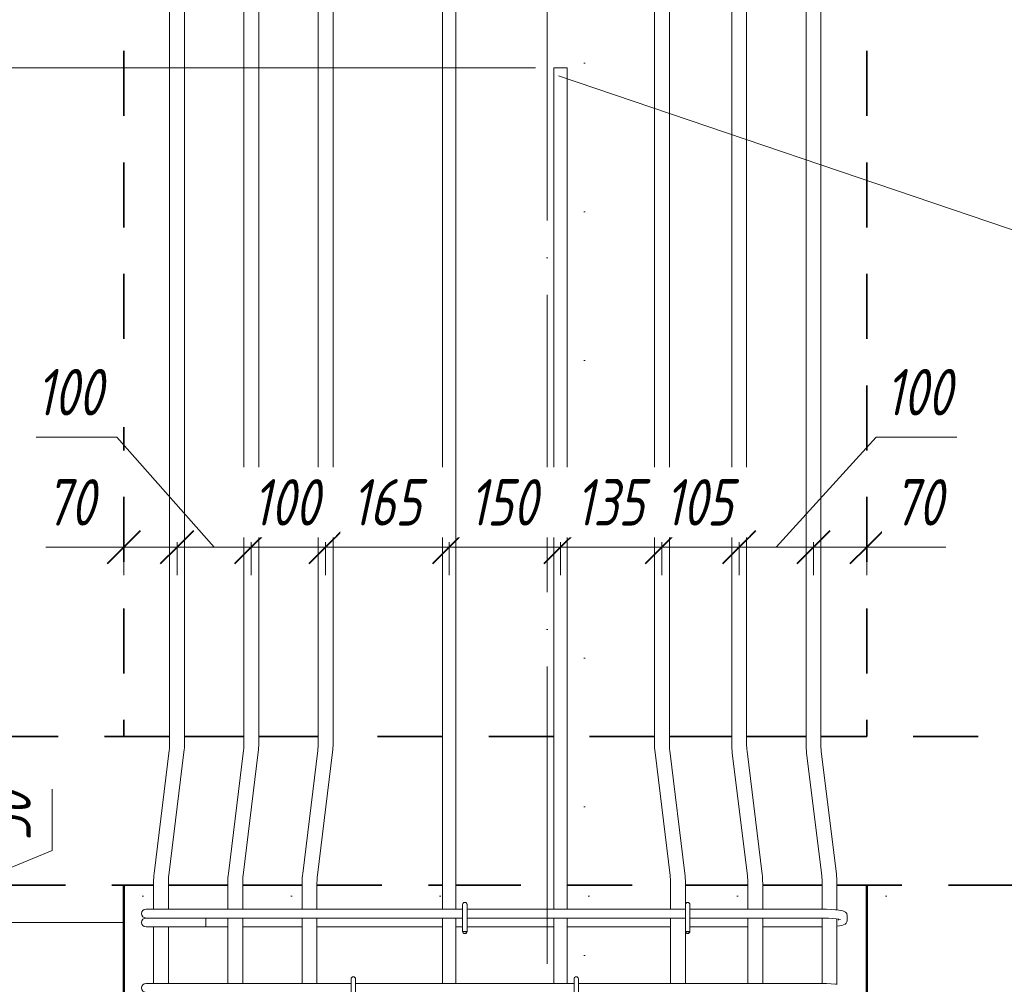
# Model space of a CAD drawing. Header units: millimetres. Extents: x 16591 to 27072, y 2073 to 10123.
# Tile 25 of 34: x 20987 to 22312, y 6767 to 8065. Entities that reach past the tile are written whole.
import ezdxf

# ---------------------------------------------------------------- set-up
doc = ezdxf.new("R2010")
doc.units = ezdxf.units.MM
for name, pattern in [('01 Штриховая _4 мм_', [150, 87.5, -62.5]), ('ADSK_Линия разреза', [400, 0, -200, 0, -200]), ('ADSK_Линия сетки', [500, 400, -50, 0, -50]), ('ADSK_Пунктирная_п5', [100, 0, -100])]:
    doc.linetypes.add(name, pattern=pattern)
for name, color, linetype, lineweight in [('A-____-____-DIMS', 211, 'Continuous', 9), ('A-____-____-DIMS-25', 211, 'Continuous', 9), ('A-FLOR-____-MCUT', 192, 'Continuous', 50), ('G-____-____-SYMB', 111, 'ADSK_Пунктирная_п5', 20), ('S-COLS-____-OTLN', 52, 'Continuous', 20), ('S-GRID-____-OTLN', 1, 'Continuous', 9), ('S-RBAR-____-IDEN', 171, 'Continuous', 20), ('S-RBAR-____-OTLN', 171, 'Continuous', 100)]:
    doc.layers.add(name, color=color, linetype=linetype, lineweight=lineweight)
doc.styles.add('GOST Common_I_5', font='GOST_Common Italic.ttf', dxfattribs={"width": 0.8, "height": 62.5})
doc.dimstyles.new('ADSK_Для_арматуры_Основной_2_5_мм_шаг_кол-во_Стрелки_точный', dxfattribs={"dimscale": 304.8, "dimtxt": 0.206224, "dimasz": 0, "dimexe": 0.123031, "dimexo": 0.000403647, "dimgap": 0.032808, "dimtad": 1, "dimdec": 0, "dimlfac": 304.8, "dimdsep": 46, "dimtxsty": 'GOST Common_I_5', "dimblk2": 'NONE', "dimsah": 1, "dimcen": 0.09, "dimdle": 0.123031, "dimazin": 0, "dimtfac": 1, "dimtdec": 4, "dimtix": 1, "dimtmove": 0, "dimatfit": 3, "dimfxl": 1, "dimtvp": 1, "dimtfill": 1, "dimtolj": 1, "dimtzin": 0, "dimarcsym": 2})
doc.dimstyles.new('ADSK_Округление_5мм__Узкий__3', dxfattribs={"dimscale": 304.8, "dimtxt": 0.206224, "dimasz": 0.147638, "dimexe": 0.123031, "dimexo": 0.000269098, "dimgap": 0.032808, "dimtad": 1, "dimdec": 0, "dimlfac": 304.8, "dimrnd": 5, "dimdsep": 46, "dimtxsty": 'GOST Common_I_5', "dimblk1": 'OBLIQUE', "dimblk2": 'OBLIQUE', "dimsah": 1, "dimcen": 0.09, "dimdle": 0.123031, "dimazin": 0, "dimtfac": 1, "dimtdec": 4, "dimtix": 1, "dimtmove": 1, "dimatfit": 3, "dimfxl": 1, "dimtvp": 1, "dimtfill": 1, "dimtolj": 1, "dimtzin": 0, "dimlwd": 20, "dimlwe": 20, "dimarcsym": 2})
doc.dimstyles.new('ADSK_Округление_5мм__Узкий__4', dxfattribs={"dimscale": 304.8, "dimtxt": 0.206224, "dimasz": 0.147638, "dimexe": 0.123031, "dimexo": 0.000269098, "dimgap": 0.032808, "dimtad": 1, "dimdec": 0, "dimlfac": 304.8, "dimrnd": 5, "dimdsep": 46, "dimtxsty": 'GOST Common_I_5', "dimblk1": 'OBLIQUE', "dimblk2": 'OBLIQUE', "dimsah": 1, "dimcen": 0.09, "dimdle": 0.123031, "dimazin": 0, "dimtfac": 1, "dimtdec": 4, "dimtix": 1, "dimtmove": 0, "dimatfit": 3, "dimfxl": 1, "dimtvp": 1, "dimtfill": 1, "dimtolj": 1, "dimtzin": 0, "dimlwd": 20, "dimlwe": 20, "dimarcsym": 2})

# ---------------------------------------------------------------- blocks, each defined once
blk = doc.blocks.new('DIMBLOCK28-КЖ1_ПЭ_ВЭ2_Армирование_Пилоны_Пм-2_1_1-1')
at = {"layer": 'A-____-____-DIMS-25', "lineweight": 40}
for points in [[(20854.8, 6850), (20844.9, 6775), (20864.7, 6775)], [(20854.8, 6250), (20864.7, 6325), (20844.9, 6325)]]:
    blk.add_hatch(color=256, dxfattribs=at).paths.add_polyline_path(points)
at = {"layer": 'A-____-____-DIMS-25'}
for p, q in [((20854.8, 6887.5), (20854.8, 6212.5)), ((20854.8, 6850), (20817.3, 6850)), ((20854.8, 6850), (21113.6, 6850)), ((20854.8, 6250), (20817.3, 6250)), ((20854.8, 6250), (21113.6, 6250))]:
    blk.add_line(p, q, dxfattribs=at)
at = {"layer": 'A-____-____-DIMS-25', "lineweight": 40}
for p, q in [((20854.8, 6850), (20844.9, 6775)), ((20864.7, 6775), (20854.8, 6850)), ((20844.9, 6775), (20864.7, 6775)), ((20864.7, 6325), (20844.9, 6325)), ((20844.9, 6325), (20854.8, 6250)), ((20854.8, 6250), (20864.7, 6325))]:
    blk.add_line(p, q, dxfattribs=at)
at = {"layer": 'A-____-____-DIMS-25', "color": 0, "insert": (20763.1, 6396.6), "char_height": 62.5, "width": 368.194, "attachment_point": 1, "rotation": 90, "line_spacing_factor": 1.022761, "style": 'GOST Common_I_5', "bg_fill": 3, "box_fill_scale": 1.25, "bg_fill_color": 256, "bg_fill_true_color": 13158600, "bg_fill_transparency": 0}
blk.add_mtext('100x6=600', dxfattribs=at)
blk = doc.blocks.new('_None')
blk = doc.blocks.new('DIMBLOCK34-КЖ1_ПЭ_ВЭ2_Армирование_Пилоны_Пм-2_1_1-1')
at = {"layer": 'A-____-____-DIMS-25', "lineweight": 20}
for p, q in [((21030.9, 7029.5), (21030.9, 6946.7)), ((21030.9, 6946.7), (20854.8, 6875)), ((20854.8, 6937.5), (20854.8, 6812.5)), ((20854.8, 6900), (20817.3, 6900)), ((20854.8, 6900), (20861.6, 6900)), ((20854.8, 6850), (20817.3, 6850)), ((20854.8, 6850), (21126.1, 6850))]:
    blk.add_line(p, q, dxfattribs=at)
at = {"layer": 'A-____-____-DIMS-25', "lineweight": 40}
for p, q in [((20854.8, 6900), (20832.3, 6922.5)), ((20854.8, 6900), (20877.3, 6877.5)), ((20854.8, 6850), (20832.3, 6872.5)), ((20854.8, 6850), (20877.3, 6827.5))]:
    blk.add_line(p, q, dxfattribs=at)
at = {"layer": 'A-____-____-DIMS-25', "color": 0, "lineweight": 20, "insert": (20939.3, 6959.2), "char_height": 62.5, "width": 84.378, "attachment_point": 1, "rotation": 90, "line_spacing_factor": 1.022761, "style": 'GOST Common_I_5', "bg_fill": 3, "box_fill_scale": 1.25, "bg_fill_color": 256, "bg_fill_true_color": 13158600, "bg_fill_transparency": 0}
blk.add_mtext('50', dxfattribs=at)
blk = doc.blocks.new('_Oblique')
at = {"color": 0, "linetype": 'ByBlock', "lineweight": -2}
blk.add_line((-0.5, -0.5), (0.5, 0.5), dxfattribs=at)
blk = doc.blocks.new('DIMBLOCK36-КЖ1_ПЭ_ВЭ2_Армирование_Пилоны_Пм-2_1_1-1')
at = {"layer": 'A-____-____-DIMS-25', "lineweight": 40}
for p, q in [((20854.8, 8900), (20832.3, 8922.5)), ((20854.8, 8900), (20877.3, 8877.5)), ((20854.8, 8000), (20832.3, 8022.5)), ((20854.8, 8000), (20877.3, 7977.5))]:
    blk.add_line(p, q, dxfattribs=at)
at = {"layer": 'A-____-____-DIMS-25', "lineweight": 20}
for p, q in [((20854.8, 8900), (20817.3, 8900)), ((20854.8, 8900), (20854.8, 8000)), ((20854.8, 8900), (21531.2, 8900)), ((20854.8, 8000), (20817.3, 8000)), ((20854.8, 8000), (21681.2, 8000))]:
    blk.add_line(p, q, dxfattribs=at)
at = {"layer": 'A-____-____-DIMS-25', "color": 0, "lineweight": 20, "insert": (20763.1, 8397.3), "char_height": 62.5, "width": 126.567, "attachment_point": 1, "rotation": 90, "line_spacing_factor": 1.022761, "style": 'GOST Common_I_5', "bg_fill": 3, "box_fill_scale": 1.25, "bg_fill_color": 256, "bg_fill_true_color": 13158600, "bg_fill_transparency": 0}
blk.add_mtext('900', dxfattribs=at)
blk = doc.blocks.new('DIMBLOCK37-КЖ1_ПЭ_ВЭ2_Армирование_Пилоны_Пм-2_1_1-1')
at = {"layer": 'A-____-____-DIMS-25', "lineweight": 40}
for p, q in [((20854.8, 8000), (20832.3, 8022.5)), ((20854.8, 8000), (20877.3, 7977.5)), ((20854.8, 7100), (20832.3, 7122.5)), ((20854.8, 7100), (20877.3, 7077.5))]:
    blk.add_line(p, q, dxfattribs=at)
at = {"layer": 'A-____-____-DIMS-25', "lineweight": 20}
for p, q in [((20854.8, 8000), (20817.3, 8000)), ((20854.8, 8000), (20854.8, 7100)), ((20854.8, 8000), (21681.2, 8000)), ((20854.8, 7100), (20817.3, 7100)), ((20854.8, 7100), (20861.6, 7100))]:
    blk.add_line(p, q, dxfattribs=at)
at = {"layer": 'A-____-____-DIMS-25', "color": 0, "lineweight": 20, "insert": (20763.1, 7497.3), "char_height": 62.5, "width": 126.567, "attachment_point": 1, "rotation": 90, "line_spacing_factor": 1.022761, "style": 'GOST Common_I_5', "bg_fill": 3, "box_fill_scale": 1.25, "bg_fill_color": 256, "bg_fill_true_color": 13158600, "bg_fill_transparency": 0}
blk.add_mtext('900', dxfattribs=at)
blk = doc.blocks.new('DIMBLOCK39-КЖ1_ПЭ_ВЭ2_Армирование_Пилоны_Пм-2_1_1-1')
at = {"layer": 'A-____-____-DIMS-25', "lineweight": 40}
for p, q in [((21127.2, 7354.9), (21149.7, 7377.4)), ((21198.8, 7354.9), (21221.3, 7377.4)), ((21127.2, 7354.9), (21104.7, 7332.4)), ((21198.8, 7354.9), (21176.3, 7332.4))]:
    blk.add_line(p, q, dxfattribs=at)
at = {"layer": 'A-____-____-DIMS-25', "lineweight": 20}
for p, q in [((21127.2, 7354.9), (21127.2, 7361.7)), ((21198.8, 7354.9), (21198.8, 7361.7)), ((21022, 7354.9), (21104.9, 7354.9)), ((21089.7, 7354.9), (21198.8, 7354.9)), ((21104.9, 7354.9), (21163, 7354.9)), ((21127.2, 7354.9), (21127.2, 7317.4)), ((21198.8, 7354.9), (21198.8, 7317.4))]:
    blk.add_line(p, q, dxfattribs=at)
at = {"layer": 'A-____-____-DIMS-25', "color": 0, "lineweight": 20, "insert": (21022, 7446.5), "char_height": 62.5, "width": 84.378, "attachment_point": 1, "line_spacing_factor": 1.022761, "style": 'GOST Common_I_5', "bg_fill": 3, "box_fill_scale": 1.25, "bg_fill_color": 256, "bg_fill_true_color": 13158600, "bg_fill_transparency": 0}
blk.add_mtext('70', dxfattribs=at)
blk = doc.blocks.new('DIMBLOCK40-КЖ1_ПЭ_ВЭ2_Армирование_Пилоны_Пм-2_1_1-1')
at = {"layer": 'A-____-____-DIMS-25', "lineweight": 20}
for p, q in [((21009.3, 7503.1), (21117.6, 7503.1)), ((21117.6, 7503.1), (21248.8, 7354.9)), ((21198.8, 7354.9), (21198.8, 7361.7)), ((21298.8, 7354.9), (21298.8, 7361.7)), ((21198.8, 7354.9), (21298.8, 7354.9)), ((21198.8, 7354.9), (21198.8, 7317.4)), ((21298.8, 7354.9), (21298.8, 7317.4))]:
    blk.add_line(p, q, dxfattribs=at)
at = {"layer": 'A-____-____-DIMS-25', "lineweight": 40}
for p, q in [((21198.8, 7354.9), (21221.3, 7377.4)), ((21298.8, 7354.9), (21321.3, 7377.4)), ((21198.8, 7354.9), (21176.3, 7332.4)), ((21298.8, 7354.9), (21276.3, 7332.4))]:
    blk.add_line(p, q, dxfattribs=at)
at = {"layer": 'A-____-____-DIMS-25', "color": 0, "lineweight": 20, "insert": (21009.3, 7594.7), "char_height": 62.5, "width": 115.061, "attachment_point": 1, "line_spacing_factor": 1.022761, "style": 'GOST Common_I_5', "bg_fill": 3, "box_fill_scale": 1.25, "bg_fill_color": 256, "bg_fill_true_color": 13158600, "bg_fill_transparency": 0}
blk.add_mtext('100', dxfattribs=at)
blk = doc.blocks.new('DIMBLOCK41-КЖ1_ПЭ_ВЭ2_Армирование_Пилоны_Пм-2_1_1-1')
at = {"layer": 'A-____-____-DIMS-25', "lineweight": 40}
for p, q in [((21298.8, 7354.9), (21321.3, 7377.4)), ((21398.8, 7354.9), (21421.3, 7377.4)), ((21298.8, 7354.9), (21276.3, 7332.4)), ((21398.8, 7354.9), (21376.3, 7332.4))]:
    blk.add_line(p, q, dxfattribs=at)
at = {"layer": 'A-____-____-DIMS-25', "lineweight": 20}
for p, q in [((21298.8, 7354.9), (21298.8, 7361.7)), ((21398.8, 7354.9), (21398.8, 7361.7)), ((21298.8, 7354.9), (21398.8, 7354.9)), ((21298.8, 7354.9), (21298.8, 7317.4)), ((21398.8, 7354.9), (21398.8, 7317.4))]:
    blk.add_line(p, q, dxfattribs=at)
at = {"layer": 'A-____-____-DIMS-25', "color": 0, "lineweight": 20, "insert": (21300.9, 7446.5), "char_height": 62.5, "width": 115.061, "attachment_point": 1, "line_spacing_factor": 1.022761, "style": 'GOST Common_I_5', "bg_fill": 3, "box_fill_scale": 1.25, "bg_fill_color": 256, "bg_fill_true_color": 13158600, "bg_fill_transparency": 0}
blk.add_mtext('100', dxfattribs=at)
blk = doc.blocks.new('DIMBLOCK42-КЖ1_ПЭ_ВЭ2_Армирование_Пилоны_Пм-2_1_1-1')
at = {"layer": 'A-____-____-DIMS-25', "lineweight": 40}
for p, q in [((21398.8, 7354.9), (21421.3, 7377.4)), ((21565.2, 7354.9), (21587.7, 7377.4)), ((21398.8, 7354.9), (21376.3, 7332.4)), ((21565.2, 7354.9), (21542.7, 7332.4))]:
    blk.add_line(p, q, dxfattribs=at)
at = {"layer": 'A-____-____-DIMS-25', "lineweight": 20}
for p, q in [((21398.8, 7354.9), (21398.8, 7361.7)), ((21565.2, 7354.9), (21565.2, 7361.7)), ((21398.8, 7354.9), (21565.2, 7354.9)), ((21398.8, 7354.9), (21398.8, 7317.4)), ((21565.2, 7354.9), (21565.2, 7317.4))]:
    blk.add_line(p, q, dxfattribs=at)
at = {"layer": 'A-____-____-DIMS-25', "color": 0, "lineweight": 20, "insert": (21434.1, 7446.5), "char_height": 62.5, "width": 115.061, "attachment_point": 1, "line_spacing_factor": 1.022761, "style": 'GOST Common_I_5', "bg_fill": 3, "box_fill_scale": 1.25, "bg_fill_color": 256, "bg_fill_true_color": 13158600, "bg_fill_transparency": 0}
blk.add_mtext('165', dxfattribs=at)
blk = doc.blocks.new('DIMBLOCK43-КЖ1_ПЭ_ВЭ2_Армирование_Пилоны_Пм-2_1_1-1')
at = {"layer": 'A-____-____-DIMS-25', "lineweight": 40}
for p, q in [((21565.2, 7354.9), (21587.7, 7377.4)), ((21715.2, 7354.9), (21737.7, 7377.4)), ((21565.2, 7354.9), (21542.7, 7332.4)), ((21715.2, 7354.9), (21692.7, 7332.4))]:
    blk.add_line(p, q, dxfattribs=at)
at = {"layer": 'A-____-____-DIMS-25', "lineweight": 20}
for p, q in [((21565.2, 7354.9), (21565.2, 7361.7)), ((21715.2, 7354.9), (21715.2, 7361.7)), ((21565.2, 7354.9), (21715.2, 7354.9)), ((21565.2, 7354.9), (21565.2, 7317.4)), ((21715.2, 7354.9), (21715.2, 7317.4))]:
    blk.add_line(p, q, dxfattribs=at)
at = {"layer": 'A-____-____-DIMS-25', "color": 0, "lineweight": 20, "insert": (21592.2, 7446.5), "char_height": 62.5, "width": 115.061, "attachment_point": 1, "line_spacing_factor": 1.022761, "style": 'GOST Common_I_5', "bg_fill": 3, "box_fill_scale": 1.25, "bg_fill_color": 256, "bg_fill_true_color": 13158600, "bg_fill_transparency": 0}
blk.add_mtext('150', dxfattribs=at)
blk = doc.blocks.new('DIMBLOCK44-КЖ1_ПЭ_ВЭ2_Армирование_Пилоны_Пм-2_1_1-1')
at = {"layer": 'A-____-____-DIMS-25', "lineweight": 40}
for p, q in [((21715.2, 7354.9), (21737.7, 7377.4)), ((21851.5, 7354.9), (21874, 7377.4)), ((21715.2, 7354.9), (21692.7, 7332.4)), ((21851.5, 7354.9), (21829, 7332.4))]:
    blk.add_line(p, q, dxfattribs=at)
at = {"layer": 'A-____-____-DIMS-25', "lineweight": 20}
for p, q in [((21715.2, 7354.9), (21715.2, 7361.7)), ((21851.5, 7354.9), (21851.5, 7361.7)), ((21715.2, 7354.9), (21851.5, 7354.9)), ((21715.2, 7354.9), (21715.2, 7317.4)), ((21851.5, 7354.9), (21851.5, 7317.4))]:
    blk.add_line(p, q, dxfattribs=at)
at = {"layer": 'A-____-____-DIMS-25', "color": 0, "lineweight": 20, "insert": (21735.4, 7446.5), "char_height": 62.5, "width": 115.061, "attachment_point": 1, "line_spacing_factor": 1.022761, "style": 'GOST Common_I_5', "bg_fill": 3, "box_fill_scale": 1.25, "bg_fill_color": 256, "bg_fill_true_color": 13158600, "bg_fill_transparency": 0}
blk.add_mtext('135', dxfattribs=at)
blk = doc.blocks.new('DIMBLOCK45-КЖ1_ПЭ_ВЭ2_Армирование_Пилоны_Пм-2_1_1-1')
at = {"layer": 'A-____-____-DIMS-25', "lineweight": 40}
for p, q in [((21851.5, 7354.9), (21874, 7377.4)), ((21955.5, 7354.9), (21978, 7377.4)), ((21851.5, 7354.9), (21829, 7332.4)), ((21955.5, 7354.9), (21933, 7332.4))]:
    blk.add_line(p, q, dxfattribs=at)
at = {"layer": 'A-____-____-DIMS-25', "lineweight": 20}
for p, q in [((21851.5, 7354.9), (21851.5, 7361.7)), ((21955.5, 7354.9), (21955.5, 7361.7)), ((21851.5, 7354.9), (21955.5, 7354.9)), ((21851.5, 7354.9), (21851.5, 7317.4)), ((21955.5, 7354.9), (21955.5, 7317.4))]:
    blk.add_line(p, q, dxfattribs=at)
at = {"layer": 'A-____-____-DIMS-25', "color": 0, "lineweight": 20, "insert": (21855.6, 7446.5), "char_height": 62.5, "width": 115.061, "attachment_point": 1, "line_spacing_factor": 1.022761, "style": 'GOST Common_I_5', "bg_fill": 3, "box_fill_scale": 1.25, "bg_fill_color": 256, "bg_fill_true_color": 13158600, "bg_fill_transparency": 0}
blk.add_mtext('105', dxfattribs=at)
blk = doc.blocks.new('DIMBLOCK46-КЖ1_ПЭ_ВЭ2_Армирование_Пилоны_Пм-2_1_1-1')
at = {"layer": 'A-____-____-DIMS-25', "lineweight": 20}
for p, q in [((22140, 7503.1), (22005.5, 7354.9)), ((22248.4, 7503.1), (22140, 7503.1)), ((21955.5, 7354.9), (21955.5, 7361.7)), ((22055.5, 7354.9), (22055.5, 7361.7)), ((21955.5, 7354.9), (22055.5, 7354.9)), ((21955.5, 7354.9), (21955.5, 7317.4)), ((22055.5, 7354.9), (22055.5, 7317.4))]:
    blk.add_line(p, q, dxfattribs=at)
at = {"layer": 'A-____-____-DIMS-25', "lineweight": 40}
for p, q in [((21955.5, 7354.9), (21978, 7377.4)), ((22055.5, 7354.9), (22078, 7377.4)), ((21955.5, 7354.9), (21933, 7332.4)), ((22055.5, 7354.9), (22033, 7332.4))]:
    blk.add_line(p, q, dxfattribs=at)
at = {"layer": 'A-____-____-DIMS-25', "color": 0, "lineweight": 20, "insert": (22152.5, 7594.7), "char_height": 62.5, "width": 115.061, "attachment_point": 1, "line_spacing_factor": 1.022761, "style": 'GOST Common_I_5', "bg_fill": 3, "box_fill_scale": 1.25, "bg_fill_color": 256, "bg_fill_true_color": 13158600, "bg_fill_transparency": 0}
blk.add_mtext('100', dxfattribs=at)
blk = doc.blocks.new('DIMBLOCK47-КЖ1_ПЭ_ВЭ2_Армирование_Пилоны_Пм-2_1_1-1')
at = {"layer": 'A-____-____-DIMS-25', "lineweight": 40}
for p, q in [((22055.5, 7354.9), (22078, 7377.4)), ((22127.2, 7354.9), (22149.7, 7377.4)), ((22055.5, 7354.9), (22033, 7332.4)), ((22127.2, 7354.9), (22104.7, 7332.4))]:
    blk.add_line(p, q, dxfattribs=at)
at = {"layer": 'A-____-____-DIMS-25', "lineweight": 20}
for p, q in [((22055.5, 7354.9), (22055.5, 7361.7)), ((22127.2, 7354.9), (22127.2, 7361.7)), ((22055.5, 7354.9), (22164.7, 7354.9)), ((22055.5, 7354.9), (22055.5, 7317.4)), ((22150.8, 7354.9), (22091.3, 7354.9)), ((22127.2, 7354.9), (22127.2, 7317.4)), ((22233.7, 7354.9), (22150.8, 7354.9))]:
    blk.add_line(p, q, dxfattribs=at)
at = {"layer": 'A-____-____-DIMS-25', "color": 0, "lineweight": 20, "insert": (22163.3, 7446.5), "char_height": 62.5, "width": 84.378, "attachment_point": 1, "line_spacing_factor": 1.022761, "style": 'GOST Common_I_5', "bg_fill": 3, "box_fill_scale": 1.25, "bg_fill_color": 256, "bg_fill_true_color": 13158600, "bg_fill_transparency": 0}
blk.add_mtext('70', dxfattribs=at)

msp = doc.modelspace()

# ---------------------------------------------------------------- hatches: boundary and pattern name
at = {"layer": 'S-RBAR-____-OTLN', "lineweight": 20}
for points in [[(21588.4774, 6837.302), (21589.0732, 6838), (21583.1754, 6838), (21586.1754, 6837.605)], [(21888.4774, 6837.302), (21889.0732, 6838), (21883.1754, 6838), (21886.1754, 6837.605)]]:
    msp.add_hatch(color=256, dxfattribs=at).paths.add_polyline_path(points)
h = msp.add_hatch(color=256, dxfattribs=at)
edge = h.paths.add_edge_path()
edge.add_arc((21586.1754, 6838), 3, 339.0594289, 360)
edge.add_line((21589.1754, 6838), (21586.1754, 6838))
edge.add_line((21586.1754, 6838), (21588.9773, 6836.9278))
h = msp.add_hatch(color=256, dxfattribs=at)
edge = h.paths.add_edge_path()
edge.add_arc((21886.1754, 6838), 3, 339.0594289, 360)
edge.add_line((21889.1754, 6838), (21886.1754, 6838))
edge.add_line((21886.1754, 6838), (21888.9773, 6836.9278))

# ---------------------------------------------------------------- linework, layer by layer
at = {"layer": 'A-FLOR-____-MCUT', "linetype": '01 Штриховая _4 мм_', "lineweight": 35}
for p, q in [((21188.827, 7100), (20661.142, 7100)), ((21288.827, 7100), (21208.827, 7100)), ((21388.827, 7100), (21308.827, 7100)), ((21556.1754, 7100), (21408.827, 7100)), ((21706.1754, 7100), (21574.1754, 7100)), ((21841.5238, 7100), (21724.1754, 7100)), ((21945.5238, 7100), (21861.5238, 7100)), ((22045.5238, 7100), (21965.5238, 7100)), ((22577.1748, 7100), (22065.5238, 7100)), ((20661.142, 6900), (21167.1754, 6900)), ((21187.1754, 6900), (21267.1754, 6900)), ((21287.1754, 6900), (21367.1754, 6900)), ((21387.1754, 6900), (21556.1754, 6900)), ((21574.1754, 6900), (21706.1754, 6900)), ((21724.1754, 6900), (21863.1754, 6900)), ((21883.1754, 6900), (21967.1754, 6900)), ((21987.1754, 6900), (22067.1754, 6900)), ((22087.1754, 6900), (22577.1748, 6900))]:
    msp.add_line(p, q, dxfattribs=at)
at = {"layer": 'G-____-____-SYMB', "linetype": 'ADSK_Линия разреза'}
for p, q in [((21747.1752, 10007.0762), (21747.1752, 3101.1881)), ((19952.1425, 6885.3738), (22952.6096, 6885.3738))]:
    msp.add_line(p, q, dxfattribs=at)
at = {"layer": 'S-COLS-____-OTLN', "linetype": '01 Штриховая _4 мм_', "lineweight": 35}
for p, q in [((21127.1752, 9372.5741), (21127.1752, 7100.0496)), ((22127.1752, 9372.5741), (22127.1752, 7100.0496))]:
    msp.add_line(p, q, dxfattribs=at)
at = {"layer": 'S-COLS-____-OTLN', "lineweight": 50}
for p, q in [((21127.1752, 6900), (21127.1752, 4100.0496)), ((22127.1752, 6900), (22127.1752, 4100.0496))]:
    msp.add_line(p, q, dxfattribs=at)
at = {"layer": 'S-GRID-____-OTLN', "linetype": 'ADSK_Линия сетки'}
msp.add_line((21697.1748, 2793.4142), (21697.1748, 10065.0128), dxfattribs=at)
at = {"layer": 'S-RBAR-____-OTLN', "lineweight": 20}
for p, q in [((21188.827, 9085.1147), (21188.827, 7091.2309)), ((21208.827, 9085.1147), (21208.827, 7091.2309)), ((21288.827, 9085.1147), (21288.827, 7091.2309)), ((21308.827, 9085.1147), (21308.827, 7091.2309)), ((21388.827, 9085.1147), (21388.827, 7091.2309)), ((21408.827, 9085.1147), (21408.827, 7091.2309)), ((21841.5238, 9084.7524), (21841.5238, 7090.8687)), ((21861.5238, 9084.7524), (21861.5238, 7090.8687)), ((21945.5238, 9084.1727), (21945.5238, 7090.289)), ((21965.5238, 9084.1727), (21965.5238, 7090.289)), ((22045.5238, 9084.1727), (22045.5238, 7090.289)), ((22065.5238, 9084.1727), (22065.5238, 7090.289)), ((21556.1754, 6868), (21556.1754, 8900)), ((21574.1754, 6868), (21574.1754, 8900)), ((21724.1754, 8000), (21706.1754, 8000)), ((21706.1754, 6868), (21706.1754, 8000)), ((21724.1754, 6868), (21724.1754, 8000)), ((21188.2307, 7081.4814), (21167.9208, 6916.0707)), ((21208.0816, 7079.044), (21187.7717, 6913.6333)), ((21288.2307, 7081.4814), (21267.9208, 6916.0707)), ((21308.0816, 7079.044), (21287.7717, 6913.6333)), ((21388.2307, 7081.4814), (21367.9208, 6916.0707)), ((21408.0816, 7079.044), (21387.7717, 6913.6333)), ((21842.2692, 7078.6817), (21862.5791, 6913.271)), ((21862.1201, 7081.1191), (21882.43, 6915.7084)), ((21946.2692, 7078.102), (21966.5791, 6912.6913)), ((21966.1201, 7080.5394), (21986.43, 6915.1287)), ((22046.2692, 7078.102), (22066.5791, 6912.6913)), ((22066.1201, 7080.5394), (22086.43, 6915.1287)), ((21167.1754, 6903.8837), (21167.1754, 6868)), ((21187.1754, 6903.8837), (21187.1754, 6868)), ((21267.1754, 6903.8837), (21267.1754, 6868)), ((21287.1754, 6903.8837), (21287.1754, 6868)), ((21367.1754, 6903.8837), (21367.1754, 6868)), ((21387.1754, 6903.8837), (21387.1754, 6868)), ((21863.1754, 6903.5215), (21863.1754, 6868)), ((21883.1754, 6903.5215), (21883.1754, 6874)), ((21967.1754, 6902.9418), (21967.1754, 6868)), ((21987.1754, 6902.9418), (21987.1754, 6868)), ((22067.1754, 6902.9418), (22067.1754, 6867.9002)), ((22087.1754, 6902.9418), (22087.1754, 6866.8403)), ((21157.084, 6868), (21167.6282, 6868)), ((21167.6282, 6868), (21193.084, 6868)), ((21583.1754, 6868), (21193.084, 6868)), ((21583.1754, 6874), (21583.1754, 6838)), ((21589.1754, 6874), (21589.1754, 6838)), ((21883.1754, 6868), (21589.1754, 6868)), ((21883.1754, 6874), (21883.1754, 6838)), ((21889.1754, 6874), (21889.1754, 6838)), ((22059.084, 6868), (21889.1754, 6868)), ((22064.4434, 6867.9657), (22059.084, 6868)), ((22068.7596, 6867.8622), (22064.4434, 6867.9657)), ((22073.0758, 6867.7587), (22068.7596, 6867.8622)), ((22079.4313, 6867.4644), (22073.0758, 6867.7587)), ((22085.0577, 6867.0642), (22079.4313, 6867.4644)), ((22087.423, 6866.8142), (22085.0577, 6867.0642)), ((22089.7884, 6866.5642), (22087.423, 6866.8142)), ((22092.4849, 6866.0601), (22089.7884, 6866.5642)), ((22095.1815, 6865.556), (22092.4849, 6866.0601)), ((21157.084, 6856), (21158.3107, 6856)), ((21158.6342, 6856), (21159.5335, 6856)), ((21159.5299, 6856), (21162.5661, 6856)), ((21162.5552, 6856), (21164.9467, 6856)), ((21164.9496, 6856), (21169.0362, 6856)), ((21169.0182, 6856), (21172.2607, 6856)), ((21172.243, 6856), (21177.4078, 6856)), ((21177.3859, 6856), (21181.2761, 6856)), ((21181.2531, 6856), (21187.0645, 6856)), ((21187.0431, 6856), (21191.1692, 6856)), ((21191.1451, 6856), (21193.084, 6856)), ((21583.1754, 6856), (21193.084, 6856)), ((21237.7569, 6856), (21237.7569, 6844)), ((21267.1754, 6856), (21267.1754, 6768)), ((21287.1754, 6856), (21287.1754, 6768)), ((21367.1754, 6856), (21367.1754, 6768)), ((21387.1754, 6856), (21387.1754, 6768)), ((21556.1754, 6768), (21556.1754, 6856)), ((21574.1754, 6768), (21574.1754, 6856)), ((21883.1754, 6856), (21589.1754, 6856)), ((21706.1754, 6768), (21706.1754, 6856)), ((21724.1754, 6768), (21724.1754, 6856)), ((21863.1754, 6856), (21863.1754, 6768)), ((22059.084, 6856), (21889.1754, 6856)), ((21967.1754, 6856), (21967.1754, 6768)), ((21987.1754, 6856), (21987.1754, 6768)), ((22059.9547, 6855.9991), (22059.084, 6856)), ((22067.7011, 6855.9079), (22059.9547, 6855.9991)), ((22067.1754, 6855.9141), (22067.1754, 6767.9002)), ((22075.7768, 6855.6382), (22067.7011, 6855.9079)), ((22081.4967, 6855.3072), (22075.7768, 6855.6382)), ((22086.2825, 6854.8929), (22081.4967, 6855.3072)), ((22089.8733, 6854.4287), (22086.2825, 6854.8929)), ((22087.1754, 6854.7775), (22087.1754, 6766.8403)), ((22089.084, 6853.1187), (22089.084, 6854.5308)), ((22091.8862, 6854.0173), (22089.8733, 6854.4287)), ((22091.9965, 6853.9888), (22091.8862, 6854.0173)), ((22097.7202, 6864.5201), (22095.1815, 6865.556)), ((22098.8733, 6863.6923), (22097.7202, 6864.5201)), ((22100.2598, 6861.9941), (22098.8733, 6863.6923)), ((22100.5813, 6861.3438), (22100.2598, 6861.9941)), ((22101.022, 6859.7612), (22100.5813, 6861.3438)), ((22101.084, 6858.8813), (22101.022, 6859.7612)), ((22101.022, 6852.2388), (22101.084, 6853.1187)), ((22101.084, 6853.1187), (22101.084, 6858.8813)), ((21157.084, 6844), (21218.5398, 6844)), ((21167.1754, 6844), (21167.1754, 6768)), ((21187.1754, 6844), (21187.1754, 6768)), ((21237.7569, 6844), (21218.5398, 6844)), ((21237.7569, 6844), (21267.1754, 6844)), ((21287.1754, 6844), (21367.1754, 6844)), ((21387.1754, 6844), (21556.1754, 6844)), ((21574.1754, 6844), (21583.1754, 6844)), ((21589.1754, 6844), (21706.1754, 6844)), ((21724.1754, 6844), (21863.1754, 6844)), ((21889.1754, 6844), (21967.1754, 6844)), ((21987.1754, 6844), (22059.084, 6844)), ((22059.084, 6844), (22064.4434, 6844.0343)), ((22064.4434, 6844.0343), (22067.1754, 6844.0874)), ((22087.1754, 6845.1416), (22087.5422, 6845.1734)), ((22087.5422, 6845.1734), (22090.5571, 6845.6128)), ((22090.5571, 6845.6128), (22093.5719, 6846.0523)), ((22093.5719, 6846.0523), (22095.9169, 6846.9396)), ((22095.9169, 6846.9396), (22098.2619, 6847.827)), ((22098.2619, 6847.827), (22099.5547, 6848.9994)), ((22099.5547, 6848.9994), (22100.5813, 6850.6562)), ((22100.5813, 6850.6562), (22101.022, 6852.2388)), ((21589.0732, 6838), (21583.1754, 6838)), ((21583.1754, 6838), (21586.1754, 6837.605)), ((21589.1754, 6838), (21586.1754, 6838)), ((21586.1754, 6838), (21588.9773, 6836.9278)), ((21586.1754, 6837.605), (21588.4774, 6837.302)), ((21588.4774, 6837.302), (21589.0732, 6838)), ((21889.0732, 6838), (21883.1754, 6838)), ((21883.1754, 6838), (21886.1754, 6837.605)), ((21883.1754, 6838), (21883.1754, 6768)), ((21889.1754, 6838), (21886.1754, 6838)), ((21886.1754, 6838), (21888.9773, 6836.9278)), ((21886.1754, 6837.605), (21888.4774, 6837.302)), ((21888.4774, 6837.302), (21889.0732, 6838)), ((21433.1754, 6774), (21433.1754, 6738)), ((21439.1754, 6774), (21439.1754, 6738)), ((21733.1754, 6774), (21733.1754, 6738)), ((21739.1754, 6774), (21739.1754, 6738)), ((21157.084, 6768), (21167.6282, 6768)), ((21167.6282, 6768), (21193.084, 6768)), ((21433.1754, 6768), (21193.084, 6768)), ((21733.1754, 6768), (21439.1754, 6768)), ((22059.084, 6768), (21739.1754, 6768)), ((22064.4434, 6767.9657), (22059.084, 6768)), ((22068.7596, 6767.8622), (22064.4434, 6767.9657)), ((22073.0758, 6767.7587), (22068.7596, 6767.8622)), ((22079.4313, 6767.4644), (22073.0758, 6767.7587)), ((22085.0577, 6767.0642), (22079.4313, 6767.4644)), ((22087.423, 6766.8142), (22085.0577, 6767.0642))]:
    msp.add_line(p, q, dxfattribs=at)
for centre, radius, start, end in [((21108.827, 7091.2309), 80, 353, 360), ((21108.827, 7091.2309), 100, 353, 0), ((21208.827, 7091.2309), 80, 353, 360), ((21208.827, 7091.2309), 100, 353, 0), ((21308.827, 7091.2309), 80, 353, 360), ((21308.827, 7091.2309), 100, 353, 360), ((21941.5238, 7090.8687), 100, 180, 187), ((21941.5238, 7090.8687), 80, 180, 187), ((22045.5238, 7090.289), 100, 180, 187), ((22045.5238, 7090.289), 80, 180, 187), ((22145.5238, 7090.289), 100, 180, 187), ((22145.5238, 7090.289), 80, 180, 187), ((21267.1754, 6903.8837), 100, 173, 180), ((21267.1754, 6903.8837), 80, 173, 180), ((21367.1754, 6903.8837), 100, 173, 180), ((21367.1754, 6903.8837), 80, 173, 180), ((21467.1754, 6903.8837), 100, 173, 180), ((21467.1754, 6903.8837), 80, 173, 180), ((21783.1754, 6903.5215), 80, 0, 7), ((21783.1754, 6903.5215), 100, 0, 7), ((21887.1754, 6902.9418), 80, 0, 7), ((21887.1754, 6902.9418), 100, 360, 7), ((21987.1754, 6902.9418), 80, 0, 7), ((21987.1754, 6902.9418), 100, 360, 7), ((21157.084, 6862), 6, 90, 270), ((21586.1754, 6874), 3, 0, 180), ((21586.1754, 6874), 3, 120, 150), ((21586.1754, 6874), 3, 30, 60), ((21586.1754, 6874), 3, 0, 15), ((21886.1754, 6874), 3, 0, 180), ((21886.1754, 6874), 3, 120, 150), ((21886.1754, 6874), 3, 30, 60), ((21886.1754, 6874), 3, 0, 15), ((21157.084, 6850), 6, 90, 270), ((21157.084, 6850), 6, 90, 105), ((21586.1754, 6838), 3, 180, 0), ((21586.1754, 6838), 3, 210, 240), ((21586.1754, 6838), 3, 300, 330), ((21586.1754, 6838), 3, 339.0594289, 0), ((21586.1754, 6838), 3, 345, 0), ((21886.1754, 6838), 3, 180, 0), ((21886.1754, 6838), 3, 210, 240), ((21886.1754, 6838), 3, 300, 330), ((21886.1754, 6838), 3, 339.0594289, 0), ((21886.1754, 6838), 3, 345, 0), ((21436.1754, 6774), 3, 0, 180), ((21436.1754, 6774), 3, 120, 150), ((21436.1754, 6774), 3, 30, 60), ((21436.1754, 6774), 3, 0, 15), ((21736.1754, 6774), 3, 0, 180), ((21736.1754, 6774), 3, 120, 150), ((21736.1754, 6774), 3, 30, 60), ((21736.1754, 6774), 3, 0, 15), ((21157.084, 6762), 6, 90, 270)]:
    msp.add_arc(centre, radius, start, end, dxfattribs=at)

# ---------------------------------------------------------------- next in the draw order: dimensions: what is measured, and where the dimension line sits
at = {"layer": 'A-____-____-DIMS', "lineweight": 20}
dim = msp.add_linear_dim(base=(20854.8204, 8000), p1=(21556.1754, 8900), p2=(21706.1754, 8000), angle=90, dimstyle='ADSK_Округление_5мм__Узкий__4', override={"dimpost": '<>', "dimfxl": 912.41438}, dxfattribs=at)
dim.commit()
dim.dimension.update_dxf_attribs({"geometry": 'DIMBLOCK36-КЖ1_ПЭ_ВЭ2_Армирование_Пилоны_Пм-2_1_1-1', "text_midpoint": (20813.168, 8450)})
at = {"layer": 'A-____-____-DIMS'}
dim = msp.add_linear_dim(base=(20854.8204, 6250), p1=(21151.084, 6850), p2=(21151.084, 6250), angle=90, text='100x6=600', dimstyle='ADSK_Для_арматуры_Основной_2_5_мм_шаг_кол-во_Стрелки_точный', override={"dimpost": '<>', "dimblk1": 'None', "dimblk2": 'None', "dimsah": 1, "dimfxl": 600}, dxfattribs=at)
dim.commit()
dim.dimension.update_dxf_attribs({"geometry": 'DIMBLOCK28-КЖ1_ПЭ_ВЭ2_Армирование_Пилоны_Пм-2_1_1-1', "text_midpoint": (20813.5704, 6550)})

# ---------------------------------------------------------------- next in the draw order: dimensions: what is measured, and where the dimension line sits
at = {"layer": 'A-____-____-DIMS', "lineweight": 20}
dim = msp.add_linear_dim(base=(20854.8204, 7100), p1=(21706.1754, 8000), p2=(20886.6402, 7100), angle=90, dimstyle='ADSK_Округление_5мм__Узкий__4', override={"dimpost": '<>', "dimfxl": 1217.225494}, dxfattribs=at)
dim.commit()
dim.dimension.update_dxf_attribs({"geometry": 'DIMBLOCK37-КЖ1_ПЭ_ВЭ2_Армирование_Пилоны_Пм-2_1_1-1', "text_midpoint": (20813.168, 7550)})
dim = msp.add_linear_dim(base=(20854.8204, 6850), p1=(20886.6402, 6900), p2=(21151.084, 6850), angle=90, dimstyle='ADSK_Округление_5мм__Узкий__3', override={"dimpost": '<>', "dimfxl": 269.129175}, dxfattribs=at)
dim.commit()
dim.dimension.update_dxf_attribs({"geometry": 'DIMBLOCK34-КЖ1_ПЭ_ВЭ2_Армирование_Пилоны_Пм-2_1_1-1', "text_midpoint": (20980.9304, 7001.3589), "dimtype": 160, "text_rotation": 90})

# ---------------------------------------------------------------- next in the draw order: linework, layer by layer
at = {"layer": 'S-RBAR-____-IDEN'}
msp.add_line((21712.1061, 7988.8454), (22362.0997, 7768.7572), dxfattribs=at)

# ---------------------------------------------------------------- next in the draw order: dimensions: what is measured, and where the dimension line sits
at = {"layer": 'A-____-____-DIMS', "lineweight": 20}
dim = msp.add_linear_dim(base=(21198.827, 7354.8515), p1=(21127.1752, 7386.6713), p2=(21198.827, 7386.6713), dimstyle='ADSK_Округление_5мм__Узкий__3', override={"dimpost": '<>', "dimfxl": 71.651768}, dxfattribs=at)
dim.commit()
dim.dimension.update_dxf_attribs({"geometry": 'DIMBLOCK39-КЖ1_ПЭ_ВЭ2_Армирование_Пилоны_Пм-2_1_1-1', "text_midpoint": (21064.234, 7404.8616), "dimtype": 160})

# ---------------------------------------------------------------- next in the draw order: dimensions: what is measured, and where the dimension line sits
dim = msp.add_linear_dim(base=(21298.827, 7354.8515), p1=(21198.827, 7386.6713), p2=(21298.827, 7386.6713), dimstyle='ADSK_Округление_5мм__Узкий__3', override={"dimpost": '<>', "dimfxl": 100}, dxfattribs=at)
dim.commit()
dim.dimension.update_dxf_attribs({"geometry": 'DIMBLOCK40-КЖ1_ПЭ_ВЭ2_Армирование_Пилоны_Пм-2_1_1-1', "text_midpoint": (21066.7909, 7553.0795), "dimtype": 160})

# ---------------------------------------------------------------- next in the draw order: dimensions: what is measured, and where the dimension line sits
dim = msp.add_linear_dim(base=(21398.827, 7354.8515), p1=(21298.827, 7386.6713), p2=(21398.827, 7386.6713), dimstyle='ADSK_Округление_5мм__Узкий__4', override={"dimpost": '<>', "dimfxl": 100}, dxfattribs=at)
dim.commit()
dim.dimension.update_dxf_attribs({"geometry": 'DIMBLOCK41-КЖ1_ПЭ_ВЭ2_Армирование_Пилоны_Пм-2_1_1-1', "text_midpoint": (21348.827, 7396.1015)})

# ---------------------------------------------------------------- next in the draw order: dimensions: what is measured, and where the dimension line sits
dim = msp.add_linear_dim(base=(21565.1754, 7354.8515), p1=(21398.827, 7386.6713), p2=(21565.1754, 7386.6713), dimstyle='ADSK_Округление_5мм__Узкий__4', override={"dimpost": '<>', "dimfxl": 166.348426}, dxfattribs=at)
dim.commit()
dim.dimension.update_dxf_attribs({"geometry": 'DIMBLOCK42-КЖ1_ПЭ_ВЭ2_Армирование_Пилоны_Пм-2_1_1-1', "text_midpoint": (21482.0012, 7396.5039)})

# ---------------------------------------------------------------- next in the draw order: dimensions: what is measured, and where the dimension line sits
dim = msp.add_linear_dim(base=(21715.1754, 7354.8515), p1=(21565.1754, 7386.6713), p2=(21715.1754, 7386.6713), dimstyle='ADSK_Округление_5мм__Узкий__4', override={"dimpost": '<>', "dimfxl": 150}, dxfattribs=at)
dim.commit()
dim.dimension.update_dxf_attribs({"geometry": 'DIMBLOCK43-КЖ1_ПЭ_ВЭ2_Армирование_Пилоны_Пм-2_1_1-1', "text_midpoint": (21640.1754, 7396.5039)})

# ---------------------------------------------------------------- next in the draw order: dimensions: what is measured, and where the dimension line sits
dim = msp.add_linear_dim(base=(21851.5238, 7354.8515), p1=(21715.1754, 7386.6713), p2=(21851.5238, 7386.6713), dimstyle='ADSK_Округление_5мм__Узкий__4', override={"dimpost": '<>', "dimfxl": 136.348426}, dxfattribs=at)
dim.commit()
dim.dimension.update_dxf_attribs({"geometry": 'DIMBLOCK44-КЖ1_ПЭ_ВЭ2_Армирование_Пилоны_Пм-2_1_1-1', "text_midpoint": (21783.3496, 7396.1015)})

# ---------------------------------------------------------------- next in the draw order: dimensions: what is measured, and where the dimension line sits
dim = msp.add_linear_dim(base=(21955.5238, 7354.8515), p1=(21851.5238, 7386.6713), p2=(21955.5238, 7386.6713), dimstyle='ADSK_Округление_5мм__Узкий__4', override={"dimpost": '<>', "dimfxl": 104}, dxfattribs=at)
dim.commit()
dim.dimension.update_dxf_attribs({"geometry": 'DIMBLOCK45-КЖ1_ПЭ_ВЭ2_Армирование_Пилоны_Пм-2_1_1-1', "text_midpoint": (21903.5238, 7396.5039)})

# ---------------------------------------------------------------- next in the draw order: dimensions: what is measured, and where the dimension line sits
dim = msp.add_linear_dim(base=(22055.5238, 7354.8515), p1=(21955.5238, 7386.6713), p2=(22055.5238, 7386.6713), dimstyle='ADSK_Округление_5мм__Узкий__3', override={"dimpost": '<>', "dimfxl": 100}, dxfattribs=at)
dim.commit()
dim.dimension.update_dxf_attribs({"geometry": 'DIMBLOCK46-КЖ1_ПЭ_ВЭ2_Армирование_Пилоны_Пм-2_1_1-1', "text_midpoint": (22210.0119, 7553.0795), "dimtype": 160})

# ---------------------------------------------------------------- next in the draw order: dimensions: what is measured, and where the dimension line sits
dim = msp.add_linear_dim(base=(22127.1752, 7354.8515), p1=(22055.5238, 7386.6713), p2=(22127.1752, 7386.6713), dimstyle='ADSK_Округление_5мм__Узкий__3', override={"dimpost": '<>', "dimfxl": 71.65138}, dxfattribs=at)
dim.commit()
dim.dimension.update_dxf_attribs({"geometry": 'DIMBLOCK47-КЖ1_ПЭ_ВЭ2_Армирование_Пилоны_Пм-2_1_1-1', "text_midpoint": (22205.5255, 7404.8616), "dimtype": 160})

doc.saveas('drawing.dxf')
